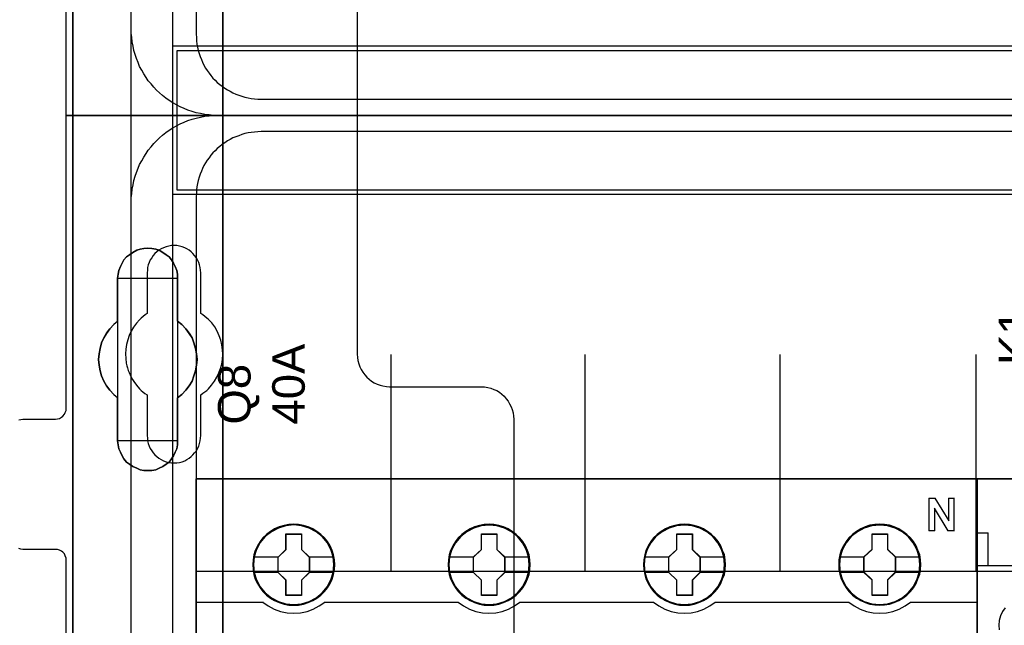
# Model space of a CAD drawing. Extents: x -558982 to 5119495, y -5290134 to 121759.
# Tile 122 of 256: x -474745 to -473837, y -22314 to -21756. Entities that reach past the tile are written whole.
import ezdxf

# ---------------------------------------------------------------- set-up
doc = ezdxf.new("R2010")
doc.units = 0
doc.header["$MEASUREMENT"] = 0
doc.layers.get('0').update_dxf_attribs({"color": 252})
for name, color, linetype in [('30', 7, 'Continuous'), ('45', 8, 'Continuous'), ('5', 7, 'Continuous'), ('50', 7, 'Continuous')]:
    doc.layers.add(name, color=color, linetype=linetype)
doc.styles.get("Standard").update_dxf_attribs({"font": 'arial.ttf', "bigfont": 'BIGFONT.SHX'})

# ---------------------------------------------------------------- blocks, each defined once
blk = doc.blocks.new('*U1072')
at = {"layer": '5', "color": 7}
for points in [[(512.441967, -78.807593), (512.441967, -386.338651), (512.390409, -387.468902), (512.287294, -388.445028), (512.184178, -388.804654), (512.081063, -389.061529), (511.977947, -389.267029), (511.874832, -389.369779), (521.103669, -389.369779), (521.361458, -389.369779), (521.670805, -389.472529), (521.928594, -389.575279), (522.134825, -389.78078), (522.341056, -389.98628), (522.495729, -390.29453), (522.547287, -390.551405), (522.598844, -390.859656), (522.598844, -415.622431)], [(494.757658, -415.622431), (494.757658, -390.859656), (494.757658, -390.551405), (494.860773, -390.29453), (495.015447, -389.98628), (495.17012, -389.78078), (495.427909, -389.575279), (495.685698, -389.472529), (495.943486, -389.369779), (496.252833, -389.369779), (499.191625, -389.369779), (499.088509, -389.267029), (498.985394, -389.061529), (498.882278, -388.804654), (498.779163, -388.445028), (498.624489, -387.468902), (498.624489, -386.338651), (498.624489, -323.250088), (498.624489, -298.744188), (498.624489, -173.234937)], [(498.62552, -173.235764), (498.62552, -298.746057), (498.62552, -323.25216), (498.62552, -386.341247), (498.62552, -387.471508), (498.780191, -388.447642), (498.883304, -388.80727), (498.986417, -389.064148), (499.089531, -389.26965), (499.192644, -389.372401), (500.687789, -389.577903), (510.328897, -389.577903), (511.875599, -389.372401), (511.978713, -389.26965), (512.081826, -389.064148), (512.184939, -388.80727), (512.288053, -388.447642), (512.391166, -387.471508), (512.442723, -386.341247), (512.442723, -78.807635)]]:
    blk.add_lwpolyline(points, dxfattribs=at)
for points in [[(512.440072, -386.34188), (512.440072, -78.808532), (512.440072, -386.34188)], [(498.62552, -173.235771), (498.62552, -298.746832), (498.62552, -173.235771)], [(508.267581, -254.459032), (508.680179, -254.76733), (509.041202, -255.178395), (509.35065, -255.589461), (509.608524, -256.000526), (509.763248, -256.462974), (509.917972, -256.976805), (510.021122, -257.490636), (510.072696, -258.004468), (510.021122, -258.518299), (509.917972, -259.03213), (509.763248, -259.494579), (509.608524, -260.00841), (509.35065, -260.419475), (509.041202, -260.83054), (508.680179, -261.241605), (508.267581, -261.549904), (508.267581, -265.506405), (508.267581, -265.866087), (508.216007, -266.225769), (508.061283, -266.534068), (507.906558, -266.89375), (507.70026, -267.150666), (507.493961, -267.458964), (507.236087, -267.664497), (506.926639, -267.870029), (506.565616, -268.024179), (506.256168, -268.178328), (505.895145, -268.229711), (505.534122, -268.229711), (505.173099, -268.229711), (504.812076, -268.178328), (504.502628, -268.024179), (504.141605, -267.870029), (503.832156, -267.664497), (503.574283, -267.458964), (503.316409, -267.150666), (503.161685, -266.89375), (503.006961, -266.534068), (502.852237, -266.225769), (502.800662, -265.866087), (502.749087, -265.506405), (502.749087, -261.549904), (502.388064, -261.241605), (502.027041, -260.83054), (501.717593, -260.419475), (501.459719, -260.00841), (501.253421, -259.494579), (501.150271, -259.03213), (501.047122, -258.518299), (500.995547, -258.004468), (501.047122, -257.490636), (501.150271, -256.976805), (501.253421, -256.462974), (501.459719, -256.000526), (501.717593, -255.589461), (502.027041, -255.178395), (502.388064, -254.76733), (502.749087, -254.459032), (502.749087, -250.50253), (502.800662, -250.142848), (502.852237, -249.783167), (503.006961, -249.423485), (503.161685, -249.115186), (503.316409, -248.806887), (503.574283, -248.549971), (503.832156, -248.344439), (504.141605, -248.138906), (504.502628, -247.933374), (504.812076, -247.830607), (505.173099, -247.779224), (505.534122, -247.727841), (505.895145, -247.779224), (506.256168, -247.830607), (506.565616, -247.933374), (506.926639, -248.138906), (507.236087, -248.344439), (507.493961, -248.549971), (507.70026, -248.806887), (507.906558, -249.115186), (508.061283, -249.423485), (508.216007, -249.783167), (508.267581, -250.142848), (508.267581, -250.50253), (508.267581, -254.459032)], [(506.926639, -248.138906), (506.565616, -247.933374), (506.256168, -247.830607), (505.895145, -247.779224), (505.534122, -247.727841), (505.173099, -247.779224), (504.812076, -247.830607), (504.502628, -247.933374), (504.141605, -248.138906), (503.832156, -248.344439), (503.574283, -248.549971), (503.316409, -248.806887), (503.161685, -249.115186), (503.006961, -249.423485), (502.852237, -249.783167), (502.800662, -250.142848), (502.749087, -250.50253), (502.749087, -254.459032), (502.388064, -254.76733), (502.027041, -255.178395), (501.717593, -255.589461), (501.459719, -256.000526), (501.253421, -256.462974), (501.150271, -256.976805), (501.047122, -257.490636), (500.995547, -258.004468), (501.047122, -258.518299), (501.150271, -259.03213), (501.253421, -259.494579), (501.459719, -260.00841), (501.717593, -260.419475), (502.027041, -260.83054), (502.388064, -261.241605), (502.749087, -261.549904), (502.749087, -265.506405), (502.800662, -265.866087), (502.852237, -266.225769), (503.006961, -266.534068), (503.161685, -266.89375), (503.316409, -267.150666), (503.574283, -267.458964), (503.832156, -267.664497), (504.141605, -267.870029), (504.502628, -268.024179), (504.812076, -268.178328), (505.173099, -268.229711), (505.534122, -268.229711), (505.895145, -268.229711), (506.256168, -268.178328), (506.565616, -268.024179), (506.926639, -267.870029), (507.236087, -267.664497), (507.493961, -267.458964), (507.70026, -267.150666), (507.906558, -266.89375), (508.061283, -266.534068), (508.216007, -266.225769), (508.267581, -265.866087), (508.267581, -265.506405), (508.267581, -261.549904), (508.680179, -261.241605), (509.041202, -260.83054), (509.35065, -260.419475), (509.608524, -260.00841), (509.763248, -259.494579), (509.917972, -259.03213), (510.021122, -258.518299), (510.072696, -258.004468), (510.021122, -257.490636), (509.917972, -256.976805), (509.763248, -256.462974), (509.608524, -256.000526), (509.35065, -255.589461), (509.041202, -255.178395), (508.680179, -254.76733), (508.267581, -254.459032), (508.267581, -250.50253), (508.267581, -250.142848), (508.216007, -249.783167), (508.061283, -249.423485), (507.906558, -249.115186), (507.70026, -248.806887), (507.493961, -248.549971), (507.236087, -248.344439), (506.926639, -248.138906)], [(506.926639, -248.138906), (506.565616, -247.933374), (506.256168, -247.830607), (505.895145, -247.779224), (505.534122, -247.727841), (505.173099, -247.779224), (504.812076, -247.830607), (504.502628, -247.933374), (504.141605, -248.138906), (503.832156, -248.344439), (503.574283, -248.549971), (503.316409, -248.806887), (503.161685, -249.115186), (503.006961, -249.423485), (502.852237, -249.783167), (502.800662, -250.142848), (502.749087, -250.50253), (502.749087, -254.459032), (502.388064, -254.76733), (502.027041, -255.178395), (501.717593, -255.589461), (501.459719, -256.000526), (501.253421, -256.462974), (501.150271, -256.976805), (501.047122, -257.490636), (500.995547, -258.004468), (501.047122, -258.518299), (501.150271, -259.03213), (501.253421, -259.494579), (501.459719, -260.00841), (501.717593, -260.419475), (502.027041, -260.83054), (502.388064, -261.241605), (502.749087, -261.549904), (502.749087, -265.506405), (502.800662, -265.866087), (502.852237, -266.225769), (503.006961, -266.534068), (503.161685, -266.89375), (503.316409, -267.150666), (503.574283, -267.458964), (503.832156, -267.664497), (504.141605, -267.870029), (504.502628, -268.024179), (504.812076, -268.178328), (505.173099, -268.229711), (505.534122, -268.229711), (505.895145, -268.229711), (506.256168, -268.178328), (506.565616, -268.024179), (506.926639, -267.870029), (507.236087, -267.664497), (507.493961, -267.458964), (507.70026, -267.150666), (507.906558, -266.89375), (508.061283, -266.534068), (508.216007, -266.225769), (508.267581, -265.866087), (508.267581, -265.506405), (508.267581, -261.549904), (508.680179, -261.241605), (509.041202, -260.83054), (509.35065, -260.419475), (509.608524, -260.00841), (509.763248, -259.494579), (509.917972, -259.03213), (510.021122, -258.518299), (510.072696, -258.004468), (510.021122, -257.490636), (509.917972, -256.976805), (509.763248, -256.462974), (509.608524, -256.000526), (509.35065, -255.589461), (509.041202, -255.178395), (508.680179, -254.76733), (508.267581, -254.459032), (508.267581, -250.50253), (508.267581, -250.142848), (508.216007, -249.783167), (508.061283, -249.423485), (507.906558, -249.115186), (507.70026, -248.806887), (507.493961, -248.549971), (507.236087, -248.344439), (506.926639, -248.138906)], [(508.26734, -250.505736), (508.26734, -250.145639), (508.215757, -249.785541), (508.061006, -249.425444), (507.906254, -249.116789), (507.69992, -248.808134), (507.493585, -248.550921), (507.235666, -248.345151), (506.926164, -248.139381), (506.565078, -247.933611), (506.255575, -247.830726), (505.894489, -247.779284), (505.533403, -247.727841), (505.172317, -247.779284), (504.811231, -247.830726), (504.501729, -247.933611), (504.140643, -248.139381), (503.83114, -248.345151), (503.573222, -248.550921), (503.315303, -248.808134), (503.160552, -249.116789), (503.005801, -249.425444), (502.85105, -249.785541), (502.799466, -250.145639), (502.747882, -250.505736), (508.26734, -250.505736)], [(502.747882, -250.503088), (502.747882, -254.462051), (502.747882, -250.503088)], [(508.264689, -254.462051), (508.264689, -250.503088), (508.264689, -254.462051)], [(502.750533, -254.459403), (502.389213, -254.767738), (502.027892, -255.178852), (501.718188, -255.589966), (501.460102, -256.001079), (501.253633, -256.463582), (501.150399, -256.977474), (501.047164, -257.491366), (500.995547, -258.005258), (501.047164, -258.51915), (501.150399, -259.033041), (501.253633, -259.495544), (501.460102, -260.009436), (501.718188, -260.42055), (502.027892, -260.831663), (502.389213, -261.242777), (502.750533, -261.551112), (502.750533, -254.459403)], [(508.264689, -261.551112), (508.677948, -261.242777), (509.03955, -260.831663), (509.349494, -260.42055), (509.60778, -260.009436), (509.762752, -259.495544), (509.917724, -259.033041), (510.021039, -258.51915), (510.072696, -258.005258), (510.021039, -257.491366), (509.917724, -256.977474), (509.762752, -256.463582), (509.60778, -256.001079), (509.349494, -255.589966), (509.03955, -255.178852), (508.677948, -254.767738), (508.264689, -254.459403), (508.264689, -261.551112)], [(502.747882, -261.548464), (502.747882, -265.507427), (502.747882, -261.548464)], [(508.264689, -265.507427), (508.264689, -261.548464), (508.264689, -265.507427)], [(502.747882, -265.504779), (502.799466, -265.864676), (502.85105, -266.224573), (503.005801, -266.533055), (503.160552, -266.892952), (503.315303, -267.150021), (503.573222, -267.458504), (503.83114, -267.664159), (504.140643, -267.869815), (504.501729, -268.024056), (504.811231, -268.178298), (505.172317, -268.229711), (505.533403, -268.229711), (505.894489, -268.229711), (506.255575, -268.178298), (506.565078, -268.024056), (506.926164, -267.869815), (507.235666, -267.664159), (507.493585, -267.458504), (507.69992, -267.150021), (507.906254, -266.892952), (508.061006, -266.533055), (508.215757, -266.224573), (508.26734, -265.864676), (508.26734, -265.504779), (502.747882, -265.504779)]]:
    blk.add_lwpolyline(points, close=True, dxfattribs=at)
at = {"layer": '50', "color": 7}
for points in [[(503.983265, -85.921426), (839.76091, -85.921426), (839.76091, -735.000783), (503.983265, -735.000783), (503.983265, -85.921426)], [(507.824617, -92.486155), (835.919558, -92.486155), (835.919558, -379.414356), (507.824617, -379.414356), (507.824617, -92.486155)], [(507.824617, -229.100851), (835.919558, -229.100851), (835.919558, -242.79966), (507.824617, -242.79966), (507.824617, -229.100851)]]:
    blk.add_lwpolyline(points, dxfattribs=at)
blk.add_lwpolyline([(508.238179, -229.513961), (835.505996, -229.513961), (835.505996, -242.386551), (508.238179, -242.386551), (508.238179, -229.513961)], close=True, dxfattribs=at)
blk = doc.blocks.new('*U1074')
at = {"layer": '50', "color": 7}
for points in [[(832.001083, -235.501397), (512.000243, -235.501397), (511.580239, -235.501397), (511.181235, -235.459362), (510.782232, -235.417327), (510.383228, -235.333258), (509.984225, -235.249188), (509.606221, -235.144101), (509.228218, -235.017997), (508.871215, -234.870875), (508.514212, -234.723754), (508.178209, -234.534597), (507.842206, -234.345441), (507.506203, -234.135267), (507.1912, -233.925093), (506.897197, -233.672885), (506.603195, -233.420676), (506.330192, -233.168468), (506.07819, -232.895242), (505.826188, -232.600998), (505.574186, -232.306755), (505.364184, -231.991494), (505.154182, -231.655216), (504.96518, -231.318938), (504.776178, -230.98266), (504.629177, -230.625365), (504.482176, -230.26807), (504.356175, -229.889757), (504.251174, -229.511444), (504.167173, -229.112114), (504.083172, -228.712784), (504.041172, -228.313453), (503.999172, -227.914123), (503.999172, -227.493776), (503.999172, -168.476979)], [(515.970229, -234.010496), (827.968097, -234.010496)], [(509.985212, -93.002352), (509.985212, -227.999417), (510.006212, -228.314683), (510.027212, -228.62995), (510.048212, -228.924198), (510.111213, -229.218447), (510.174213, -229.512696), (510.258213, -229.806944), (510.342213, -230.080175), (510.468214, -230.353406), (510.573214, -230.605619), (510.699214, -230.87885), (510.846215, -231.131063), (511.014215, -231.362258), (511.182216, -231.593454), (511.350216, -231.824649), (511.539217, -232.055844), (511.728217, -232.245004), (511.938218, -232.455182), (512.169218, -232.644342), (512.379219, -232.812484), (512.63122, -232.980626), (512.86222, -233.148768), (513.114221, -233.274874), (513.366222, -233.421999), (513.639222, -233.527087), (513.912223, -233.632176), (514.185224, -233.737265), (514.479225, -233.821336), (514.773226, -233.884389), (515.067226, -233.926425), (515.361227, -233.96846), (515.676228, -233.989478), (515.970229, -234.010496)]]:
    blk.add_lwpolyline(points, dxfattribs=at)
blk = doc.blocks.new('*U1075')
at = {"layer": '30', "color": 7}
blk.add_lwpolyline([(524.841258, -213.484137), (524.841258, -235.501397), (498.012275, -235.501397), (498.012275, -208.508866)], dxfattribs=at)
blk.add_lwpolyline([(524.841258, -213.484137), (524.841258, -235.501397), (498.012275, -235.501397), (498.012275, -208.508866)], dxfattribs=at)
blk = doc.blocks.new('*U1085')
at = {"layer": '50', "color": 7}
for points in [[(503.999172, -302.523166), (503.999172, -243.506369), (503.999172, -243.086022), (504.041172, -242.686692), (504.083172, -242.287361), (504.167173, -241.888031), (504.251174, -241.488701), (504.356175, -241.110388), (504.482176, -240.753093), (504.629177, -240.37478), (504.776178, -240.017485), (504.96518, -239.681207), (505.154182, -239.344929), (505.364184, -239.00865), (505.574186, -238.714407), (505.826188, -238.399147), (506.07819, -238.104903), (506.330192, -237.831677), (506.603195, -237.579469), (506.897197, -237.32726), (507.1912, -237.075052), (507.506203, -236.864878), (507.842206, -236.654704), (508.178209, -236.465548), (508.514212, -236.276391), (508.871215, -236.12927), (509.228218, -235.982148), (509.606221, -235.856044), (509.984225, -235.750957), (510.383228, -235.666887), (510.782232, -235.582818), (511.181235, -235.540783), (511.580239, -235.519766), (512.000243, -235.498748), (832.001083, -235.498748)], [(827.968097, -236.992297), (515.970229, -236.992297), (515.676228, -237.013315), (515.361227, -237.034332), (515.067226, -237.076367), (514.773226, -237.118401), (514.479225, -237.181454), (514.185224, -237.265523), (513.912223, -237.37061), (513.639222, -237.475697), (513.366222, -237.580784), (513.114221, -237.727906), (512.86222, -237.85401), (512.63122, -238.022149), (512.379219, -238.190288), (512.169218, -238.358427), (511.938218, -238.547583), (511.728217, -238.757757), (511.539217, -238.946914), (511.350216, -239.178105), (511.182216, -239.409296), (511.014215, -239.640487), (510.846215, -239.871678), (510.699214, -240.123887), (510.573214, -240.397113), (510.468214, -240.649321), (510.342213, -240.922547), (510.258213, -241.195773), (510.174213, -241.490017), (510.111213, -241.78426), (510.048212, -242.078503), (510.027212, -242.372747), (510.006212, -242.688007), (509.985212, -243.003268), (509.985212, -377.997901)], [(827.968097, -236.992297), (515.970229, -236.992297), (515.676228, -237.013315), (515.361227, -237.034332), (515.067226, -237.076367), (514.773226, -237.118402), (514.479225, -237.181455), (514.185224, -237.265525), (513.912223, -237.370613), (513.639222, -237.4757), (513.366222, -237.580788), (513.114221, -237.72791), (512.86222, -237.854016), (512.63122, -238.022156), (512.379219, -238.190296), (512.169218, -238.358436), (511.938218, -238.547594), (511.728217, -238.757769), (511.539217, -238.946927), (511.350216, -239.178119), (511.182216, -239.409312), (511.014215, -239.640505), (510.846215, -239.871698), (510.699214, -240.123908), (510.573214, -240.397136), (510.468214, -240.649346), (510.342213, -240.922574), (510.258213, -241.195801), (510.174213, -241.490047), (510.111213, -241.784292), (510.048212, -242.078537), (510.027212, -242.372782), (510.006212, -242.688045), (509.985212, -243.003308), (509.985212, -277.514077), (834.016113, -277.514077)], [(827.968097, -236.992297), (515.970229, -236.992297), (515.676228, -237.013315), (515.361227, -237.034332), (515.067226, -237.076367), (514.773226, -237.118402), (514.479225, -237.181455), (514.185224, -237.265525), (513.912223, -237.370613), (513.639222, -237.4757), (513.366222, -237.580788), (513.114221, -237.72791), (512.86222, -237.854016), (512.63122, -238.022156), (512.379219, -238.190296), (512.169218, -238.358436), (511.938218, -238.547594), (511.728217, -238.757769), (511.539217, -238.946927), (511.350216, -239.178119), (511.182216, -239.409312), (511.014215, -239.640505), (510.846215, -239.871698), (510.699214, -240.123908), (510.573214, -240.397136), (510.468214, -240.649346), (510.342213, -240.922574), (510.258213, -241.195801), (510.174213, -241.490047), (510.111213, -241.784292), (510.048212, -242.078537), (510.027212, -242.372782), (510.006212, -242.688045), (509.985212, -243.003308), (509.985212, -277.514077), (834.016113, -277.514077)], [(527.95924, -277.556447), (527.95924, -257.54713)], [(545.872295, -277.556447), (545.872295, -257.54713)], [(563.848974, -277.556447), (563.848974, -257.54713)], [(581.907835, -277.556447), (581.907835, -257.54713)]]:
    blk.add_lwpolyline(points, dxfattribs=at)
blk = doc.blocks.new('*U1086')
at = {"layer": '30', "color": 7}
for points in [[(493.626552, -263.57188), (493.805562, -263.526855), (494.006947, -263.504343), (497.005349, -263.504343), (497.206734, -263.48183), (497.385743, -263.436805), (497.564752, -263.324242), (497.699009, -263.21168), (497.833266, -263.054092), (497.92277, -262.873992), (497.989898, -262.693891), (498.012275, -262.491279), (498.012275, -235.498748), (524.841258, -235.498748), (524.841258, -257.516008), (524.863635, -257.808671), (524.908387, -258.101334), (524.975515, -258.393997), (525.06502, -258.664148), (525.199277, -258.934298), (525.35591, -259.181936), (525.534919, -259.407061), (525.713928, -259.632187), (525.937689, -259.812287), (526.16145, -259.992387), (526.407588, -260.149975), (526.676101, -260.262538), (526.944615, -260.3751), (527.213129, -260.442638), (527.526394, -260.487663), (527.817284, -260.510175), (536.297839, -260.510175), (536.588729, -260.532688), (536.879618, -260.577713), (537.170508, -260.645251), (537.439022, -260.757813), (537.707535, -260.870376), (537.953673, -261.027964), (538.177434, -261.208064), (538.378819, -261.388164), (538.580204, -261.61329), (538.759213, -261.838415), (538.89347, -262.086053), (539.027727, -262.356203), (539.139608, -262.626354), (539.206736, -262.919017), (539.251488, -263.21168), (539.273865, -263.504343), (539.273865, -357.494179)], [(498.012275, -344.481933), (498.012275, -276.516588), (497.989898, -276.313975), (497.92277, -276.111363), (497.833266, -275.931262), (497.699009, -275.773675), (497.564752, -275.661112), (497.385743, -275.571062), (497.206734, -275.526037), (497.005349, -275.503524), (494.006947, -275.503524), (494.006947, -275.503524), (493.805562, -275.481012), (493.626552, -275.413474)], [(494.006947, -275.503524), (493.805562, -275.481012), (493.626552, -275.413474)], [(493.626552, -263.57188), (493.805562, -263.526855), (494.006947, -263.504343), (497.005349, -263.504343), (497.206734, -263.48183), (497.385743, -263.436805), (497.564752, -263.324242), (497.699009, -263.21168), (497.833266, -263.054092), (497.92277, -262.873992), (497.989898, -262.693891), (498.012275, -262.491279), (498.012275, -235.498748), (524.841258, -235.498748), (524.841258, -257.516008), (524.863635, -257.808671), (524.908387, -258.101334), (524.975515, -258.393997), (525.06502, -258.664148), (525.199277, -258.934298), (525.35591, -259.181936), (525.534919, -259.407061), (525.713928, -259.632187), (525.937689, -259.812287), (526.16145, -259.992387), (526.407588, -260.149975), (526.676101, -260.262538), (526.944615, -260.3751), (527.213129, -260.442638), (527.526394, -260.487663), (527.817284, -260.510175), (536.297839, -260.510175), (536.588729, -260.532688), (536.879618, -260.577713), (537.170508, -260.645251), (537.439022, -260.757813), (537.707535, -260.870376), (537.953673, -261.027964), (538.177434, -261.208064), (538.378819, -261.388164), (538.580204, -261.61329), (538.759213, -261.838415), (538.89347, -262.086053), (539.027727, -262.356203), (539.139608, -262.626354), (539.206736, -262.919017), (539.251488, -263.21168), (539.273865, -263.504343), (539.273865, -357.494179)], [(498.012275, -344.481933), (498.012275, -276.516588), (497.989898, -276.313975), (497.92277, -276.111363), (497.833266, -275.931262), (497.699009, -275.773675), (497.564752, -275.661112), (497.385743, -275.571062), (497.206734, -275.526037), (497.005349, -275.503524), (494.006947, -275.503524)], [(510.408935, -265.014208), (510.408935, -261.254184), (510.610341, -261.119094), (510.789369, -260.984003), (510.968396, -260.848913), (511.125046, -260.691307), (511.415965, -260.35358), (511.684507, -259.993338), (511.908291, -259.633097), (512.087319, -259.227825), (512.243968, -258.822553), (512.35586, -258.417281), (512.422996, -257.989494), (512.445374, -257.539192), (512.422996, -257.111405), (512.35586, -256.661102), (512.266347, -256.233315), (512.109697, -255.805528), (511.93067, -255.400256), (511.706885, -254.994984), (511.438344, -254.634743), (511.125046, -254.319531), (510.968396, -254.18444), (510.789369, -254.026835), (510.610341, -253.891744), (510.408935, -253.756653), (510.408935, -250.019145), (510.386557, -249.771479), (510.364178, -249.523813), (510.297043, -249.276147), (510.229907, -249.050996), (510.118015, -248.825845), (510.006123, -248.623209), (509.849474, -248.420573), (509.692825, -248.240452), (509.536176, -248.082846), (509.334769, -247.92524), (509.133363, -247.812665), (508.931957, -247.700089), (508.708173, -247.610029), (508.46201, -247.542484), (508.215847, -247.497453), (507.969684, -247.497453), (507.701143, -247.497453), (507.45498, -247.542484), (507.208817, -247.610029), (506.985032, -247.700089), (506.761248, -247.812665), (506.559842, -247.92524), (506.358435, -248.082846), (506.179408, -248.240452), (506.022759, -248.420573), (505.888488, -248.623209), (505.754217, -248.825845), (505.664703, -249.050996), (505.57519, -249.276147), (505.508054, -249.523813), (505.485676, -249.771479), (505.463297, -250.019145), (505.463297, -253.756653), (505.28427, -253.891744), (505.105242, -254.026835), (504.926215, -254.18444), (504.769565, -254.342046), (504.478646, -254.657258), (504.210104, -255.017499), (503.98632, -255.400256), (503.807292, -255.783013), (503.673021, -256.188285), (503.561129, -256.616072), (503.493994, -257.043859), (503.471615, -257.471646), (503.493994, -257.921948), (503.538751, -258.349735), (503.605886, -258.574887), (503.650643, -258.777523), (503.717778, -259.002674), (503.807292, -259.20531), (503.896806, -259.430461), (504.008698, -259.633097), (504.12059, -259.835733), (504.254861, -260.038369), (504.501024, -260.376095), (504.769565, -260.691307), (504.926215, -260.848913), (505.082864, -260.984003), (505.261891, -261.141609), (505.463297, -261.254184), (505.463297, -265.014208), (505.485676, -265.261874), (505.508054, -265.50954), (505.57519, -265.757206), (505.664703, -265.982357), (505.754217, -266.207508), (505.888488, -266.410144), (506.022759, -266.61278), (506.179408, -266.792901), (506.358435, -266.950507), (506.559842, -267.085597), (506.761248, -267.220688), (506.985032, -267.333264), (507.208817, -267.423324), (507.45498, -267.490869), (507.701143, -267.513385), (507.969684, -267.5359), (508.215847, -267.513385), (508.46201, -267.490869), (508.708173, -267.423324), (508.931957, -267.333264), (509.133363, -267.220688), (509.334769, -267.085597), (509.536176, -266.950507), (509.692825, -266.792901), (509.849474, -266.61278), (510.006123, -266.410144), (510.118015, -266.207508), (510.229907, -265.982357), (510.297043, -265.757206), (510.364178, -265.50954), (510.386557, -265.261874), (510.408935, -265.014208)]]:
    blk.add_lwpolyline(points, dxfattribs=at)
blk = doc.blocks.new('*U1087')
at = {"layer": '45', "color": 7}
for points in [[(582.040387, -268.997671), (509.961353, -268.997671), (509.961353, -351.066058), (582.040387, -351.066058), (582.040387, -268.997671)], [(582.016528, -269.021504), (509.982561, -269.021504), (509.982561, -351.044873), (582.016528, -351.044873), (582.016528, -269.021504)], [(522.760558, -276.924985), (522.738147, -276.476776), (522.665311, -276.023033), (522.514037, -275.596957), (522.334749, -275.181949), (522.099433, -274.794607), (521.819296, -274.446), (521.488734, -274.12506), (521.124556, -273.848388), (520.754774, -273.604916), (520.323363, -273.422312), (519.891951, -273.295043), (519.438129, -273.212041), (518.984306, -273.184374), (518.530484, -273.212041), (518.087867, -273.295043), (517.639647, -273.422312), (517.225044, -273.604916), (516.838454, -273.848388), (516.479878, -274.12506), (516.143714, -274.446), (515.880385, -274.794607), (515.639466, -275.181949), (515.437768, -275.596957), (515.32011, -276.023033), (515.230466, -276.476776), (515.202452, -276.924985), (515.230466, -277.373194), (515.32011, -277.810337), (515.437768, -278.241946), (515.639466, -278.651421), (515.880385, -279.044296), (516.143714, -279.40397), (516.479878, -279.719376), (516.838454, -279.996049), (517.225044, -280.228453), (517.639647, -280.411057), (518.087867, -280.549393), (518.530484, -280.637929), (518.984306, -280.660062), (519.438129, -280.637929), (519.891951, -280.549393), (520.323363, -280.411057), (520.754774, -280.228453), (521.124556, -279.996049), (521.488734, -279.719376), (521.819296, -279.40397), (522.099433, -279.044296), (522.334749, -278.651421), (522.514037, -278.241946), (522.665311, -277.810337), (522.738147, -277.373194), (522.760558, -276.924985)], [(522.760558, -276.924985), (522.738147, -276.476776), (522.665311, -276.023033), (522.514037, -275.596957), (522.334749, -275.181949), (522.099433, -274.794607), (521.819296, -274.446), (521.488734, -274.12506), (521.124556, -273.848388), (520.754774, -273.604916), (520.323363, -273.422312), (519.891951, -273.295043), (519.438129, -273.212041), (518.984306, -273.184374), (518.530484, -273.212041), (518.087867, -273.295043), (517.639647, -273.422312), (517.225044, -273.604916), (516.838454, -273.848388), (516.479878, -274.12506), (516.143714, -274.446), (515.880385, -274.794607), (515.639466, -275.181949), (515.437768, -275.596957), (515.32011, -276.023033), (515.230466, -276.476776), (515.202452, -276.924985), (515.230466, -277.373194), (515.32011, -277.810337), (515.437768, -278.241946), (515.639466, -278.651421), (515.880385, -279.044296), (516.143714, -279.40397), (516.479878, -279.719376), (516.838454, -279.996049), (517.225044, -280.228453), (517.639647, -280.411057), (518.087867, -280.549393), (518.530484, -280.637929), (518.984306, -280.660062), (519.438129, -280.637929), (519.891951, -280.549393), (520.323363, -280.411057), (520.754774, -280.228453), (521.124556, -279.996049), (521.488734, -279.719376), (521.819296, -279.40397), (522.099433, -279.044296), (522.334749, -278.651421), (522.514037, -278.241946), (522.665311, -277.810337), (522.738147, -277.373194), (522.760558, -276.924985)], [(540.777002, -276.924985), (540.74899, -276.476776), (540.681759, -276.023033), (540.524889, -275.596957), (540.345608, -275.181949), (540.110302, -274.789074), (539.830176, -274.446), (539.499627, -274.12506), (539.135463, -273.848388), (538.765696, -273.604916), (538.334302, -273.422312), (537.90851, -273.295043), (537.449103, -273.212041), (536.995299, -273.184374), (536.541494, -273.212041), (536.098895, -273.295043), (535.650693, -273.422312), (535.241709, -273.604916), (534.849532, -273.848388), (534.49097, -274.12506), (534.160421, -274.446), (533.897103, -274.789074), (533.650592, -275.181949), (533.454503, -275.596957), (533.331248, -276.023033), (533.241607, -276.476776), (533.213595, -276.924985), (533.241607, -277.373194), (533.331248, -277.810337), (533.454503, -278.236412), (533.650592, -278.651421), (533.897103, -279.044296), (534.160421, -279.40397), (534.49097, -279.719376), (534.849532, -279.996049), (535.241709, -280.228453), (535.650693, -280.411057), (536.098895, -280.549393), (536.541494, -280.637929), (536.995299, -280.660062), (537.449103, -280.637929), (537.90851, -280.549393), (538.334302, -280.411057), (538.765696, -280.228453), (539.135463, -279.996049), (539.499627, -279.719376), (539.830176, -279.40397), (540.110302, -279.044296), (540.345608, -278.651421), (540.524889, -278.236412), (540.681759, -277.810337), (540.74899, -277.373194), (540.777002, -276.924985)], [(540.777002, -276.924985), (540.74899, -276.476776), (540.681759, -276.023033), (540.524889, -275.596957), (540.345608, -275.181949), (540.110302, -274.789074), (539.830176, -274.446), (539.499627, -274.12506), (539.135463, -273.848388), (538.765696, -273.604916), (538.334302, -273.422312), (537.90851, -273.295043), (537.449103, -273.212041), (536.995299, -273.184374), (536.541494, -273.212041), (536.098895, -273.295043), (535.650693, -273.422312), (535.241709, -273.604916), (534.849532, -273.848388), (534.49097, -274.12506), (534.160421, -274.446), (533.897103, -274.789074), (533.650592, -275.181949), (533.454503, -275.596957), (533.331248, -276.023033), (533.241607, -276.476776), (533.213595, -276.924985), (533.241607, -277.373194), (533.331248, -277.810337), (533.454503, -278.236412), (533.650592, -278.651421), (533.897103, -279.044296), (534.160421, -279.40397), (534.49097, -279.719376), (534.849532, -279.996049), (535.241709, -280.228453), (535.650693, -280.411057), (536.098895, -280.549393), (536.541494, -280.637929), (536.995299, -280.660062), (537.449103, -280.637929), (537.90851, -280.549393), (538.334302, -280.411057), (538.765696, -280.228453), (539.135463, -279.996049), (539.499627, -279.719376), (539.830176, -279.40397), (540.110302, -279.044296), (540.345608, -278.651421), (540.524889, -278.236412), (540.681759, -277.810337), (540.74899, -277.373194), (540.777002, -276.924985)], [(540.755794, -276.924969), (540.727938, -276.4793), (540.661085, -276.028129), (540.505094, -275.604469), (540.326819, -275.191812), (540.092833, -274.801164), (539.814277, -274.460035), (539.485582, -274.140914), (539.12346, -273.865809), (538.755768, -273.623718), (538.326792, -273.442149), (537.903389, -273.315601), (537.446558, -273.23307), (536.995299, -273.205559), (536.544039, -273.23307), (536.103922, -273.315601), (535.658234, -273.442149), (535.251543, -273.623718), (534.861566, -273.865809), (534.505015, -274.140914), (534.17632, -274.460035), (533.914478, -274.801164), (533.669349, -275.191812), (533.474361, -275.604469), (533.351796, -276.028129), (533.262659, -276.4793), (533.234803, -276.924969), (533.262659, -277.370638), (533.351796, -277.805303), (533.474361, -278.228964), (533.669349, -278.64162), (533.914478, -279.032268), (534.17632, -279.389904), (534.505015, -279.703523), (534.861566, -279.978627), (535.251543, -280.209715), (535.658234, -280.391283), (536.103922, -280.528836), (536.544039, -280.616869), (536.995299, -280.638877), (537.446558, -280.616869), (537.903389, -280.528836), (538.326792, -280.391283), (538.755768, -280.209715), (539.12346, -279.978627), (539.485582, -279.703523), (539.814277, -279.389904), (540.092833, -279.032268), (540.326819, -278.64162), (540.505094, -278.228964), (540.661085, -277.805303), (540.727938, -277.370638), (540.755794, -276.924969)], [(558.788145, -276.924985), (558.765727, -276.476776), (558.692869, -276.023033), (558.535943, -275.596957), (558.356599, -275.181949), (558.121211, -274.789074), (557.840986, -274.446), (557.515926, -274.12506), (557.151634, -273.848388), (556.776134, -273.604916), (556.350193, -273.422312), (555.918647, -273.295043), (555.464684, -273.212041), (555.01072, -273.184374), (554.556757, -273.212041), (554.114002, -273.295043), (553.665643, -273.422312), (553.250911, -273.604916), (552.864201, -273.848388), (552.505514, -274.12506), (552.169245, -274.446), (551.905834, -274.789074), (551.659236, -275.181949), (551.463079, -275.596957), (551.345385, -276.023033), (551.255713, -276.476776), (551.222086, -276.924985), (551.255713, -277.373194), (551.345385, -277.810337), (551.463079, -278.236412), (551.659236, -278.651421), (551.905834, -279.044296), (552.169245, -279.40397), (552.505514, -279.719376), (552.864201, -279.996049), (553.250911, -280.228453), (553.665643, -280.411057), (554.114002, -280.549393), (554.556757, -280.637929), (555.01072, -280.660062), (555.464684, -280.637929), (555.918647, -280.549393), (556.350193, -280.411057), (556.776134, -280.228453), (557.151634, -279.996049), (557.515926, -279.719376), (557.840986, -279.40397), (558.121211, -279.044296), (558.356599, -278.651421), (558.535943, -278.236412), (558.692869, -277.810337), (558.765727, -277.373194), (558.788145, -276.924985)], [(558.788145, -276.924985), (558.765727, -276.476776), (558.692869, -276.023033), (558.535943, -275.596957), (558.356599, -275.181949), (558.121211, -274.789074), (557.840986, -274.446), (557.515926, -274.12506), (557.151634, -273.848388), (556.776134, -273.604916), (556.350193, -273.422312), (555.918647, -273.295043), (555.464684, -273.212041), (555.01072, -273.184374), (554.556757, -273.212041), (554.114002, -273.295043), (553.665643, -273.422312), (553.250911, -273.604916), (552.864201, -273.848388), (552.505514, -274.12506), (552.169245, -274.446), (551.905834, -274.789074), (551.659236, -275.181949), (551.463079, -275.596957), (551.345385, -276.023033), (551.255713, -276.476776), (551.222086, -276.924985), (551.255713, -277.373194), (551.345385, -277.810337), (551.463079, -278.236412), (551.659236, -278.651421), (551.905834, -279.044296), (552.169245, -279.40397), (552.505514, -279.719376), (552.864201, -279.996049), (553.250911, -280.228453), (553.665643, -280.411057), (554.114002, -280.549393), (554.556757, -280.637929), (555.01072, -280.660062), (555.464684, -280.637929), (555.918647, -280.549393), (556.350193, -280.411057), (556.776134, -280.228453), (557.151634, -279.996049), (557.515926, -279.719376), (557.840986, -279.40397), (558.121211, -279.044296), (558.356599, -278.651421), (558.535943, -278.236412), (558.692869, -277.810337), (558.765727, -277.373194), (558.788145, -276.924985)], [(558.766937, -276.924969), (558.744652, -276.4793), (558.672228, -276.028129), (558.516237, -275.604469), (558.337962, -275.191812), (558.103975, -274.801164), (557.82542, -274.460035), (557.502296, -274.140914), (557.140174, -273.865809), (556.76691, -273.623718), (556.343506, -273.442149), (555.914531, -273.315601), (555.463272, -273.23307), (555.012012, -273.205559), (554.560753, -273.23307), (554.120636, -273.315601), (553.674947, -273.442149), (553.262686, -273.623718), (552.878279, -273.865809), (552.521729, -274.140914), (552.187462, -274.460035), (551.925621, -274.801164), (551.680492, -275.191812), (551.485503, -275.604469), (551.36851, -276.028129), (551.279372, -276.4793), (551.245946, -276.924969), (551.279372, -277.370638), (551.36851, -277.805303), (551.485503, -278.228964), (551.680492, -278.64162), (551.925621, -279.032268), (552.187462, -279.389904), (552.521729, -279.703523), (552.878279, -279.978627), (553.262686, -280.209715), (553.674947, -280.391283), (554.120636, -280.528836), (554.560753, -280.616869), (555.012012, -280.638877), (555.463272, -280.616869), (555.914531, -280.528836), (556.343506, -280.391283), (556.76691, -280.209715), (557.140174, -279.978627), (557.502296, -279.703523), (557.82542, -279.389904), (558.103975, -279.032268), (558.337962, -278.64162), (558.516237, -278.228964), (558.672228, -277.805303), (558.744652, -277.370638), (558.766937, -276.924969)], [(576.799288, -276.919689), (576.771265, -276.471479), (576.704011, -276.017737), (576.547086, -275.591661), (576.367742, -275.176653), (576.132353, -274.783778), (575.852129, -274.440704), (575.521464, -274.119764), (575.157173, -273.843092), (574.787276, -273.59962), (574.355731, -273.417016), (573.92979, -273.289747), (573.470222, -273.206745), (573.016258, -273.179078), (572.562295, -273.206745), (572.11954, -273.289747), (571.671181, -273.417016), (571.262054, -273.59962), (570.86974, -273.843092), (570.511052, -274.119764), (570.180388, -274.440704), (569.916977, -274.783778), (569.670379, -275.176653), (569.474222, -275.591661), (569.350923, -276.017737), (569.261252, -276.471479), (569.233229, -276.919689), (569.261252, -277.367898), (569.350923, -277.80504), (569.474222, -278.231116), (569.670379, -278.646125), (569.916977, -279.038999), (570.180388, -279.398673), (570.511052, -279.71408), (570.86974, -279.990752), (571.262054, -280.223157), (571.671181, -280.405761), (572.11954, -280.544097), (572.562295, -280.632632), (573.016258, -280.654766), (573.470222, -280.632632), (573.92979, -280.544097), (574.355731, -280.405761), (574.787276, -280.223157), (575.157173, -279.990752), (575.521464, -279.71408), (575.852129, -279.398673), (576.132353, -279.038999), (576.367742, -278.646125), (576.547086, -278.231116), (576.704011, -277.80504), (576.771265, -277.367898), (576.799288, -276.919689)], [(576.799288, -276.919689), (576.771265, -276.471479), (576.704011, -276.017737), (576.547086, -275.591661), (576.367742, -275.176653), (576.132353, -274.783778), (575.852129, -274.440704), (575.521464, -274.119764), (575.157173, -273.843092), (574.787276, -273.59962), (574.355731, -273.417016), (573.92979, -273.289747), (573.470222, -273.206745), (573.016258, -273.179078), (572.562295, -273.206745), (572.11954, -273.289747), (571.671181, -273.417016), (571.262054, -273.59962), (570.86974, -273.843092), (570.511052, -274.119764), (570.180388, -274.440704), (569.916977, -274.783778), (569.670379, -275.176653), (569.474222, -275.591661), (569.350923, -276.017737), (569.261252, -276.471479), (569.233229, -276.919689), (569.261252, -277.367898), (569.350923, -277.80504), (569.474222, -278.231116), (569.670379, -278.646125), (569.916977, -279.038999), (570.180388, -279.398673), (570.511052, -279.71408), (570.86974, -279.990752), (571.262054, -280.223157), (571.671181, -280.405761), (572.11954, -280.544097), (572.562295, -280.632632), (573.016258, -280.654766), (573.470222, -280.632632), (573.92979, -280.544097), (574.355731, -280.405761), (574.787276, -280.223157), (575.157173, -279.990752), (575.521464, -279.71408), (575.852129, -279.398673), (576.132353, -279.038999), (576.367742, -278.646125), (576.547086, -278.231116), (576.704011, -277.80504), (576.771265, -277.367898), (576.799288, -276.919689)], [(576.778079, -276.919673), (576.750224, -276.474004), (576.68337, -276.022833), (576.52738, -275.599172), (576.349104, -275.186516), (576.115118, -274.795868), (575.836563, -274.454738), (575.507867, -274.135618), (575.145746, -273.860513), (574.778053, -273.618421), (574.349078, -273.436853), (573.925674, -273.310305), (573.468843, -273.227773), (573.017584, -273.200263), (572.566324, -273.227773), (572.126207, -273.310305), (571.680519, -273.436853), (571.273828, -273.618421), (570.883851, -273.860513), (570.5273, -274.135618), (570.198605, -274.454738), (569.936763, -274.795868), (569.691635, -275.186516), (569.496646, -275.599172), (569.374082, -276.022833), (569.284944, -276.474004), (569.257088, -276.919673), (569.284944, -277.365342), (569.374082, -277.800007), (569.496646, -278.223667), (569.691635, -278.636324), (569.936763, -279.026972), (570.198605, -279.384608), (570.5273, -279.698226), (570.883851, -279.973331), (571.273828, -280.204418), (571.680519, -280.385987), (572.126207, -280.523539), (572.566324, -280.611573), (573.017584, -280.633581), (573.468843, -280.611573), (573.925674, -280.523539), (574.349078, -280.385987), (574.778053, -280.204418), (575.145746, -279.973331), (575.507867, -279.698226), (575.836563, -279.384608), (576.115118, -279.026972), (576.349104, -278.636324), (576.52738, -278.223667), (576.68337, -277.800007), (576.750224, -277.365342), (576.778079, -276.919673)], [(518.271079, -274.087388), (519.714211, -274.087388), (519.714211, -275.506914), (520.432947, -276.211132), (520.432947, -277.630657), (519.714211, -278.345965), (519.714211, -279.7544), (518.271079, -279.7544), (518.271079, -278.345965), (517.535364, -277.630657), (517.535364, -276.211132), (518.271079, -275.506914), (518.271079, -274.087388)], [(518.271079, -274.087388), (519.714211, -274.087388), (519.714211, -274.087388), (519.714211, -275.506914), (519.714211, -275.506914), (520.432947, -276.211132), (520.432947, -276.211132), (520.432947, -277.630657), (520.432947, -277.630657), (519.714211, -278.345965), (519.714211, -278.345965), (519.714211, -279.7544), (519.714211, -279.7544), (518.271079, -279.7544), (518.271079, -279.7544), (518.271079, -278.345965), (518.271079, -278.345965), (517.535364, -277.630657), (517.535364, -277.630657), (517.535364, -276.211132), (517.535364, -276.211132), (518.271079, -275.506914), (518.271079, -275.506914), (518.271079, -274.087388), (518.271079, -274.087388)], [(518.281517, -274.108574), (519.703524, -274.108574), (519.703524, -275.516822), (520.411739, -276.215446), (520.411739, -277.623694), (519.703524, -278.33332), (519.703524, -279.730567), (518.281517, -279.730567), (518.281517, -278.33332), (517.556573, -277.623694), (517.556573, -276.215446), (518.281517, -275.516822), (518.281517, -274.108574)], [(536.287881, -274.087388), (537.725354, -274.087388), (537.725354, -275.506976), (538.44409, -276.20568), (538.44409, -277.630813), (537.725354, -278.346152), (537.725354, -279.749104), (536.287881, -279.749104), (536.287881, -278.346152), (535.546507, -277.630813), (535.546507, -276.20568), (536.287881, -275.506976), (536.287881, -274.087388)], [(536.287881, -274.087388), (537.725354, -274.087388), (537.725354, -274.087388), (537.725354, -275.506976), (537.725354, -275.506976), (538.44409, -276.20568), (538.44409, -276.20568), (538.44409, -277.630813), (538.44409, -277.630813), (537.725354, -278.346152), (537.725354, -278.346152), (537.725354, -279.749104), (537.725354, -279.749104), (536.287881, -279.749104), (536.287881, -279.749104), (536.287881, -278.346152), (536.287881, -278.346152), (535.546507, -277.630813), (535.546507, -277.630813), (535.546507, -276.20568), (535.546507, -276.20568), (536.287881, -275.506976), (536.287881, -275.506976), (536.287881, -274.087388), (536.287881, -274.087388)], [(536.298236, -274.108574), (537.714667, -274.108574), (537.714667, -275.516874), (538.422882, -276.210021), (538.422882, -277.623823), (537.714667, -278.333474), (537.714667, -279.72527), (536.298236, -279.72527), (536.298236, -278.333474), (535.567715, -277.623823), (535.567715, -276.210021), (536.298236, -275.516874), (536.298236, -274.108574)], [(554.298666, -274.087388), (555.741798, -274.087388), (555.741798, -275.506976), (556.460535, -276.20568), (556.460535, -277.630813), (555.741798, -278.346152), (555.741798, -279.749104), (554.298666, -279.749104), (554.298666, -278.346152), (553.562952, -277.630813), (553.562952, -276.20568), (554.298666, -275.506976), (554.298666, -274.087388)], [(554.298666, -274.087388), (555.741798, -274.087388), (555.741798, -274.087388), (555.741798, -275.506976), (555.741798, -275.506976), (556.460535, -276.20568), (556.460535, -276.20568), (556.460535, -277.630813), (556.460535, -277.630813), (555.741798, -278.346152), (555.741798, -278.346152), (555.741798, -279.749104), (555.741798, -279.749104), (554.298666, -279.749104), (554.298666, -279.749104), (554.298666, -278.346152), (554.298666, -278.346152), (553.562952, -277.630813), (553.562952, -277.630813), (553.562952, -276.20568), (553.562952, -276.20568), (554.298666, -275.506976), (554.298666, -275.506976), (554.298666, -274.087388), (554.298666, -274.087388)], [(554.309105, -274.108574), (555.731111, -274.108574), (555.731111, -275.516874), (556.439326, -276.210021), (556.439326, -277.623823), (555.731111, -278.333474), (555.731111, -279.72527), (554.309105, -279.72527), (554.309105, -278.333474), (553.58416, -277.623823), (553.58416, -276.210021), (554.309105, -275.516874), (554.309105, -274.108574)], [(572.308193, -274.082092), (573.746981, -274.082092), (573.746981, -275.50168), (574.466375, -276.200383), (574.466375, -277.625516), (573.746981, -278.340855), (573.746981, -279.743807), (572.308193, -279.743807), (572.308193, -278.340855), (571.566141, -277.625516), (571.566141, -276.200383), (572.308193, -275.50168), (572.308193, -274.082092)], [(572.308193, -274.082092), (573.746981, -274.082092), (573.746981, -274.082092), (573.746981, -275.50168), (573.746981, -275.50168), (574.466375, -276.200383), (574.466375, -276.200383), (574.466375, -277.625516), (574.466375, -277.625516), (573.746981, -278.340855), (573.746981, -278.340855), (573.746981, -279.743807), (573.746981, -279.743807), (572.308193, -279.743807), (572.308193, -279.743807), (572.308193, -278.340855), (572.308193, -278.340855), (571.566141, -277.625516), (571.566141, -277.625516), (571.566141, -276.200383), (571.566141, -276.200383), (572.308193, -275.50168), (572.308193, -275.50168), (572.308193, -274.082092), (572.308193, -274.082092)], [(572.319843, -274.103277), (573.734958, -274.103277), (573.734958, -275.511577), (574.442516, -276.204725), (574.442516, -277.618526), (573.734958, -278.328178), (573.734958, -279.719974), (572.319843, -279.719974), (572.319843, -278.328178), (571.590001, -277.618526), (571.590001, -276.204725), (572.319843, -275.511577), (572.319843, -274.103277)]]:
    blk.add_lwpolyline(points, close=True, dxfattribs=at)
at = {"layer": '45', "color": 139}
for points in [[(582.040387, -268.997671), (509.961353, -268.997671), (509.961353, -351.066058), (582.040387, -351.066058), (582.040387, -268.997671)], [(522.694282, -276.91957), (522.621421, -276.200113), (522.414049, -275.519396), (522.066561, -274.882953), (521.60698, -274.329525), (521.046515, -273.875714), (520.401981, -273.538122), (519.707004, -273.322285), (518.984005, -273.255874), (518.261005, -273.322285), (517.571633, -273.538122), (516.927099, -273.875714), (516.361029, -274.329525), (515.901448, -274.882953), (515.559565, -275.519396), (515.346588, -276.200113), (515.279332, -276.91957), (515.346588, -277.633493), (515.559565, -278.325278), (515.901448, -278.950653), (516.361029, -279.509615), (516.927099, -279.963427), (517.571633, -280.301018), (518.261005, -280.511321), (518.984005, -280.583266), (519.707004, -280.511321), (520.401981, -280.301018), (521.046515, -279.963427), (521.60698, -279.509615), (522.066561, -278.950653), (522.414049, -278.325278), (522.621421, -277.633493), (522.694282, -276.91957)], [(540.705424, -276.924866), (540.632567, -276.205409), (540.425203, -275.519158), (540.083334, -274.88825), (539.618167, -274.329287), (539.057725, -273.875476), (538.418821, -273.537884), (537.718269, -273.327581), (536.995299, -273.26117), (536.272328, -273.327581), (535.57738, -273.537884), (534.938477, -273.875476), (534.378035, -274.329287), (533.912868, -274.88825), (533.565394, -275.519158), (533.35803, -276.205409), (533.285173, -276.924866), (533.35803, -277.638789), (533.565394, -278.32504), (533.912868, -278.955949), (534.378035, -279.509377), (534.938477, -279.963189), (535.57738, -280.30078), (536.272328, -280.516617), (536.995299, -280.588563), (537.718269, -280.516617), (538.418821, -280.30078), (539.057725, -279.963189), (539.618167, -279.509377), (540.083334, -278.955949), (540.425203, -278.32504), (540.632567, -277.638789), (540.705424, -276.924866)], [(540.705424, -276.91957), (540.626959, -276.200113), (540.419587, -275.519396), (540.077704, -274.882953), (539.618123, -274.329525), (539.057658, -273.875714), (538.413123, -273.538122), (537.712542, -273.322285), (536.995147, -273.255874), (536.272148, -273.322285), (535.577171, -273.538122), (534.938241, -273.875714), (534.372172, -274.329525), (533.912591, -274.882953), (533.570707, -275.519396), (533.357731, -276.200113), (533.290475, -276.91957), (533.357731, -277.633493), (533.570707, -278.325278), (533.912591, -278.950653), (534.372172, -279.509615), (534.938241, -279.963427), (535.577171, -280.301018), (536.272148, -280.511321), (536.995147, -280.583266), (537.712542, -280.511321), (538.413123, -280.301018), (539.057658, -279.963427), (539.618123, -279.509615), (540.077704, -278.950653), (540.419587, -278.325278), (540.626959, -277.633493), (540.705424, -276.91957)], [(558.716567, -276.924866), (558.643709, -276.205409), (558.436346, -275.519158), (558.088872, -274.88825), (557.623705, -274.329287), (557.068868, -273.875476), (556.424359, -273.537884), (555.729411, -273.327581), (555.006441, -273.26117), (554.283471, -273.327581), (553.582919, -273.537884), (552.949619, -273.875476), (552.383573, -274.329287), (551.918406, -274.88825), (551.576536, -275.519158), (551.369173, -276.205409), (551.296315, -276.924866), (551.369173, -277.638789), (551.576536, -278.32504), (551.918406, -278.955949), (552.383573, -279.509377), (552.949619, -279.963189), (553.582919, -280.30078), (554.283471, -280.516617), (555.006441, -280.588563), (555.729411, -280.516617), (556.424359, -280.30078), (557.068868, -279.963189), (557.623705, -279.509377), (558.088872, -278.955949), (558.436346, -278.32504), (558.643709, -277.638789), (558.716567, -276.924866)], [(558.711265, -276.91957), (558.638401, -276.200113), (558.431021, -275.519396), (558.089123, -274.882953), (557.629524, -274.329525), (557.063431, -273.875714), (556.424475, -273.538122), (555.723865, -273.322285), (555.000836, -273.255874), (554.277807, -273.322285), (553.588407, -273.538122), (552.943846, -273.875714), (552.383359, -274.329525), (551.923759, -274.882953), (551.581861, -275.519396), (551.368876, -276.200113), (551.301618, -276.91957), (551.368876, -277.633493), (551.581861, -278.325278), (551.923759, -278.950653), (552.383359, -279.509615), (552.943846, -279.963427), (553.588407, -280.301018), (554.277807, -280.511321), (555.000836, -280.583266), (555.723865, -280.511321), (556.424475, -280.301018), (557.063431, -279.963427), (557.629524, -279.509615), (558.089123, -278.950653), (558.431021, -278.325278), (558.638401, -277.633493), (558.711265, -276.91957)], [(576.719756, -276.91957), (576.646922, -276.200113), (576.439624, -275.519396), (576.097863, -274.882953), (575.638446, -274.329525), (575.072579, -273.875714), (574.428275, -273.538122), (573.733547, -273.322285), (573.010806, -273.255874), (572.288065, -273.322285), (571.59894, -273.538122), (570.954636, -273.875714), (570.394371, -274.329525), (569.934954, -274.882953), (569.58759, -275.519396), (569.37469, -276.200113), (569.307458, -276.91957), (569.37469, -277.633493), (569.58759, -278.325278), (569.934954, -278.950653), (570.394371, -279.509615), (570.954636, -279.963427), (571.59894, -280.301018), (572.288065, -280.511321), (573.010806, -280.583266), (573.733547, -280.511321), (574.428275, -280.301018), (575.072579, -279.963427), (575.638446, -279.509615), (576.097863, -278.950653), (576.439624, -278.325278), (576.646922, -277.633493), (576.719756, -276.91957)], [(576.719756, -276.924866), (576.646922, -276.205409), (576.439624, -275.519158), (576.097863, -274.88825), (575.632843, -274.329287), (575.078182, -273.875476), (574.433878, -273.537884), (573.733547, -273.327581), (573.016409, -273.26117), (572.293667, -273.327581), (571.593337, -273.537884), (570.960238, -273.875476), (570.394371, -274.329287), (569.929352, -274.88825), (569.58759, -275.519158), (569.380292, -276.205409), (569.307458, -276.924866), (569.380292, -277.638789), (569.58759, -278.32504), (569.929352, -278.955949), (570.394371, -279.509377), (570.960238, -279.963189), (571.593337, -280.30078), (572.293667, -280.516617), (573.016409, -280.588563), (573.733547, -280.516617), (574.433878, -280.30078), (575.078182, -279.963189), (575.632843, -279.509377), (576.097863, -278.955949), (576.439624, -278.32504), (576.646922, -277.638789), (576.719756, -276.924866)]]:
    blk.add_lwpolyline(points, close=True, dxfattribs=at)
for points in [[(577.560135, -270.779866), (578.156618, -270.779866)], [(577.560135, -270.779866), (577.560135, -273.796094)], [(578.111551, -270.779866), (579.405257, -272.866598)], [(579.357538, -270.779866), (579.901, -270.779866)], [(579.357538, -270.779866), (579.357538, -272.866598)], [(579.853282, -270.779866), (579.853282, -273.796094)], [(578.055879, -271.704066), (578.055879, -273.796094)], [(579.338981, -273.796094), (578.055879, -271.704066)], [(577.560135, -273.751075), (578.100947, -273.751075)], [(579.291262, -273.751075), (579.901, -273.751075)], [(509.961353, -280.360823), (516.183336, -280.360823)], [(516.138268, -280.360823), (516.638047, -280.71838), (517.188366, -281.006733), (517.766762, -281.225881), (518.373236, -281.352756), (518.979709, -281.398892), (519.603029, -281.352756), (520.209503, -281.225881), (520.787899, -281.006733), (521.332602, -280.71838), (521.837997, -280.360823)], [(521.790278, -280.360823), (534.189176, -280.360823)], [(534.141458, -280.360823), (534.646825, -280.71838), (535.191498, -281.006733), (535.769862, -281.225881), (536.381918, -281.352756), (536.988358, -281.398892), (537.611644, -281.352756), (538.218084, -281.225881), (538.796448, -281.006733), (539.341122, -280.71838), (539.846488, -280.360823)], [(539.801421, -280.360823), (552.200319, -280.360823)], [(552.1526, -280.360823), (552.657967, -280.71838), (553.20264, -281.006733), (553.781005, -281.225881), (554.387445, -281.352756), (554.9995, -281.398892), (555.617171, -281.352756), (556.217996, -281.225881), (556.807591, -281.006733), (557.352264, -280.71838), (557.857631, -280.360823)], [(557.812563, -280.360823), (570.211462, -280.360823)], [(570.163743, -280.360823), (570.669138, -280.71838), (571.213841, -281.006733), (571.792237, -281.225881), (572.39871, -281.352756), (573.0108, -281.398892), (573.628504, -281.352756), (574.229362, -281.225881), (574.813374, -281.006733), (575.363692, -280.71838), (575.863472, -280.360823)], [(575.815753, -280.360823), (582.040387, -280.360823)]]:
    blk.add_lwpolyline(points, dxfattribs=at)
at = {"layer": '45', "color": 59}
blk.add_lwpolyline([(522.739349, -276.924969), (522.717064, -276.4793), (522.644637, -276.028129), (522.494212, -275.604469), (522.31593, -275.191812), (522.081935, -274.806666), (521.80337, -274.460035), (521.474663, -274.140914), (521.112529, -273.865809), (520.744823, -273.623718), (520.315832, -273.442149), (519.886842, -273.315601), (519.435566, -273.23307), (518.984291, -273.205559), (518.533015, -273.23307), (518.092882, -273.315601), (517.647178, -273.442149), (517.234901, -273.623718), (516.850481, -273.865809), (516.493918, -274.140914), (516.15964, -274.460035), (515.897788, -274.806666), (515.658222, -275.191812), (515.457655, -275.604469), (515.340658, -276.028129), (515.251517, -276.4793), (515.223661, -276.924969), (515.251517, -277.370638), (515.340658, -277.805303), (515.457655, -278.234466), (515.658222, -278.64162), (515.897788, -279.032268), (516.15964, -279.389904), (516.493918, -279.703523), (516.850481, -279.978627), (517.234901, -280.209715), (517.647178, -280.391283), (518.092882, -280.528836), (518.533015, -280.616869), (518.984291, -280.638877), (519.435566, -280.616869), (519.886842, -280.528836), (520.315832, -280.391283), (520.744823, -280.209715), (521.112529, -279.978627), (521.474663, -279.703523), (521.80337, -279.389904), (522.081935, -279.032268), (522.31593, -278.64162), (522.494212, -278.234466), (522.644637, -277.805303), (522.717064, -277.370638), (522.739349, -276.924969)], close=True, dxfattribs=at)
at = {"layer": '45', "color": 7}
for points in [[(515.27403, -276.192657), (517.583083, -276.192657)], [(520.38788, -276.192657), (522.694282, -276.192657)], [(533.285173, -276.18736), (535.591575, -276.18736)], [(538.396371, -276.18736), (540.705424, -276.18736)], [(551.296315, -276.18736), (553.608019, -276.18736)], [(556.412816, -276.18736), (558.716567, -276.18736)], [(569.307458, -276.182064), (571.61386, -276.182064)], [(574.418657, -276.182064), (576.72771, -276.182064)], [(515.27403, -277.601465), (517.583083, -277.601465)], [(520.38788, -277.601465), (522.694282, -277.601465)], [(533.285173, -277.601465), (535.591575, -277.601465)], [(538.396371, -277.601465), (540.705424, -277.601465)], [(551.296315, -277.601465), (553.608019, -277.601465)], [(556.412816, -277.601465), (558.716567, -277.601465)], [(569.307458, -277.596169), (571.61386, -277.596169)], [(574.418657, -277.596169), (576.72771, -277.596169)]]:
    blk.add_lwpolyline(points, dxfattribs=at)
blk = doc.blocks.new('*U1088')
at = {"layer": '45', "color": 7}
blk.add_lwpolyline([(599.998236, -268.987078), (618.001698, -268.987078), (618.001698, -268.987078), (618.001698, -352.016739), (618.001698, -352.016739), (599.998236, -352.016739), (599.998236, -352.016739), (582.000621, -352.016739), (582.000621, -352.016739), (582.000621, -268.987078), (582.000621, -268.987078), (599.998236, -268.987078), (599.998236, -268.987078)], close=True, dxfattribs=at)
at = {"layer": '45', "color": 59}
blk.add_lwpolyline([(599.998237, -268.992375), (617.996396, -268.992375), (617.996396, -352.011443), (599.998237, -352.011443), (582.005923, -352.011443), (582.005923, -268.992375), (599.998237, -268.992375)], close=True, dxfattribs=at)
at = {"layer": '45', "color": 7}
for points in [[(582.000621, -273.989407), (583.005364, -273.989407)], [(582.992109, -273.989407), (582.992109, -277.005635)], [(582.000621, -276.992394), (600.003811, -276.992394)], [(584.577813, -280.8809), (584.331582, -281.238398), (584.143978, -281.636921), (584.032588, -282.064747), (583.99155, -282.492573), (584.032588, -282.93212)], [(584.581876, -280.884311), (584.336166, -281.241052), (584.148958, -281.638732), (584.037804, -282.065652), (583.996852, -282.492573), (584.037804, -282.93119)]]:
    blk.add_lwpolyline(points, dxfattribs=at)

msp = doc.modelspace()

# ---------------------------------------------------------------- block references
at = {"xscale": 10, "yscale": 10, "zscale": 10}
for name in ['*U1072', '*U1075', '*U1074', '*U1086', '*U1085']:
    msp.add_blockref(name, (-479682.25, -19489.05), dxfattribs=at)
ref = msp.add_blockref('*U1088', (-479682.25, -19489.05), dxfattribs=dict(xscale=10, yscale=10, zscale=10))
ref.add_attrib('Oznaczenie', 'K1', (-473812.25, -22074.05), dxfattribs={"height": 30, "rotation": 90, "flags": 2})
ref = msp.add_blockref('*U1087', (-479682.25, -19489.05), dxfattribs=dict(xscale=10, yscale=10, zscale=10))
ref.add_attrib('Oznaczenie', 'Q8', (-474532.25, -22129.05), dxfattribs={"height": 30, "rotation": 90, "flags": 2})
ref.add_attrib('Pr¹d znamionowy', '40A', (-474482.25, -22129.05), dxfattribs={"height": 30, "rotation": 90, "flags": 2})

doc.saveas('drawing.dxf')
